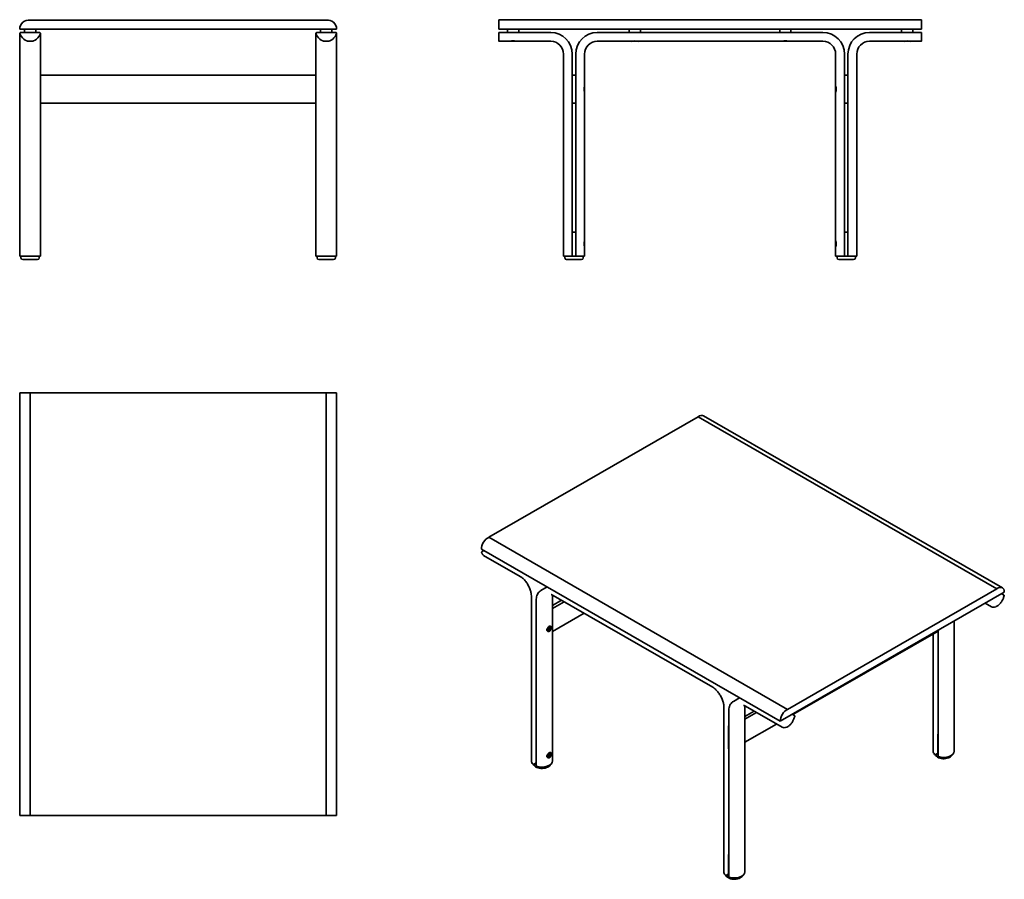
# Model space of a CAD drawing. Header units: millimetres. Extents: x 890 to 2288, y 834 to 2054.
import ezdxf

# ---------------------------------------------------------------- set-up
doc = ezdxf.new("R2010")
doc.units = ezdxf.units.MM
doc.header["$LTSCALE"] = 0.75
doc.layers.add('Visible', color=7, linetype='Continuous', lineweight=35)

msp = doc.modelspace()

# ---------------------------------------------------------------- linework, layer by layer
at = {"layer": 'Visible', "extrusion": (0, 1, 0)}
for p, q in [((1325, 2053.9), (904.6, 2053.9)), ((1570.2, 2054), (1570.2, 2040.9)), ((1570.2, 2054), (2170.2, 2054)), ((2170.2, 2054), (2170.2, 2040.9)), ((889.8, 2040.9), (1339.8, 2040.9)), ((890, 2035.2), (890, 2005.7)), ((891, 2036.2), (918.1, 2036.2)), ((896.6, 2040.9), (896.6, 2036.2)), ((912.6, 2040.9), (912.6, 2036.2)), ((919.1, 2005.7), (919.1, 2035.2)), ((1310.5, 2035.2), (1310.5, 2005.7)), ((1338.6, 2036.2), (1311.5, 2036.2)), ((1317, 2036.2), (1317, 2040.9)), ((1333, 2036.2), (1333, 2040.9)), ((1339.6, 2005.7), (1339.6, 2035.2)), ((1570.2, 2040.9), (2170.2, 2040.9)), ((1570.2, 2035), (1570.2, 2035.9)), ((1570.2, 2023.9), (1570.2, 2035)), ((1643.9, 2036.2), (1570.4, 2036.2)), ((1582.4, 2036.2), (1582.4, 2040.9)), ((1598.4, 2036.2), (1598.4, 2040.9)), ((2030.4, 2036.2), (1709.9, 2036.2)), ((1755.4, 2036.2), (1755.4, 2040.9)), ((1771.4, 2036.2), (1771.4, 2040.9)), ((1968.9, 2040.9), (1968.9, 2036.2)), ((1984.9, 2040.9), (1984.9, 2036.2)), ((2096.4, 2036.2), (2169.9, 2036.2)), ((2141.9, 2040.9), (2141.9, 2036.2)), ((2157.9, 2040.9), (2157.9, 2036.2)), ((2170.2, 2035), (2170.2, 2035.9)), ((2170.2, 2023.9), (2170.2, 2035)), ((900.3, 2024.1), (900.3, 2024.3)), ((901, 2024.1), (900.3, 2024.1)), ((900.8, 2023.7), (900.3, 2024.1)), ((900.8, 2023.7), (908.4, 2023.7)), ((908.8, 2024.1), (908.1, 2024.1)), ((908.4, 2023.7), (908.8, 2024.1)), ((908.8, 2024.1), (908.8, 2024.3)), ((1320.8, 2024.3), (1320.8, 2024.1)), ((1320.8, 2024.3), (1320.8, 2024.1)), ((1320.8, 2024.1), (1321.5, 2024.1)), ((1321.2, 2023.7), (1320.8, 2024.1)), ((1320.8, 2024.1), (1321.5, 2024.1)), ((1321.2, 2023.7), (1320.8, 2024.1)), ((1328.8, 2023.7), (1321.2, 2023.7)), ((1328.8, 2023.7), (1321.2, 2023.7)), ((1328.6, 2024.1), (1329.3, 2024.1)), ((1328.6, 2024.1), (1329.3, 2024.1)), ((1328.8, 2023.7), (1329.3, 2024.1)), ((1328.8, 2023.7), (1329.3, 2024.1)), ((1329.3, 2024.3), (1329.3, 2024.1)), ((1329.3, 2024.3), (1329.3, 2024.1)), ((1586.1, 2023.7), (1570.4, 2023.7)), ((1586.6, 2023.7), (1586.5, 2023.8)), ((1594.2, 2023.7), (1586.6, 2023.7)), ((1587.9, 2024.1), (1592.9, 2024.1)), ((1594.2, 2023.7), (1594.4, 2023.8)), ((1643.9, 2023.7), (1594.8, 2023.7)), ((1709.9, 2023.7), (1759.1, 2023.7)), ((1759.6, 2023.7), (1759.5, 2023.8)), ((1767.2, 2023.7), (1759.6, 2023.7)), ((1760.9, 2024.1), (1765.9, 2024.1)), ((1767.2, 2023.7), (1767.4, 2023.8)), ((1767.8, 2023.7), (1972.6, 2023.7)), ((1973.1, 2023.7), (1973, 2023.8)), ((1973.1, 2023.7), (1980.7, 2023.7)), ((1979.4, 2024.1), (1974.4, 2024.1)), ((1980.7, 2023.7), (1980.9, 2023.8)), ((1981.3, 2023.7), (2030.4, 2023.7)), ((2145.6, 2023.7), (2096.4, 2023.7)), ((2146.1, 2023.7), (2146, 2023.8)), ((2146.1, 2023.7), (2153.7, 2023.7)), ((2152.4, 2024.1), (2147.4, 2024.1)), ((2153.7, 2023.7), (2153.9, 2023.8)), ((2169.9, 2023.7), (2154.3, 2023.7)), ((890, 2005.7), (890, 1718.7)), ((919.1, 2005.7), (919.1, 1718.7)), ((1310.5, 1718.7), (1310.5, 2005.7)), ((1339.6, 1718.7), (1339.6, 2005.7)), ((1661.9, 1718.7), (1661.9, 2005.7)), ((1674.4, 1718.7), (1674.4, 2005.7)), ((1679.4, 2005.7), (1679.4, 1718.7)), ((1691.9, 1960), (1691.9, 2005.7)), ((2048.4, 2005.7), (2048.4, 1960)), ((2060.9, 2005.7), (2060.9, 1718.7)), ((2065.9, 1718.7), (2065.9, 2005.7)), ((2078.4, 2005.7), (2078.4, 1718.7)), ((919.1, 1975.7), (1310.5, 1975.7)), ((1674.4, 1975.7), (1679.4, 1975.7)), ((2065.9, 1975.7), (2060.9, 1975.7)), ((1691.9, 1959.6), (1691.8, 1959.7)), ((1691.9, 1951.8), (1691.9, 1959.6)), ((2048.4, 1959.6), (2048.5, 1959.7)), ((2048.4, 1951.8), (2048.4, 1959.6)), ((1691.9, 1951.7), (1691.8, 1951.6)), ((1691.9, 1740.5), (1691.9, 1951.3)), ((2048.4, 1951.7), (2048.5, 1951.6)), ((2048.4, 1951.3), (2048.4, 1740.5)), ((919.1, 1935.7), (1310.5, 1935.7)), ((1674.4, 1935.7), (1679.4, 1935.7)), ((2065.9, 1935.7), (2060.9, 1935.7)), ((1679.4, 1752.7), (1674.4, 1752.7)), ((2060.9, 1752.7), (2065.9, 1752.7)), ((1691.9, 1740.1), (1691.8, 1740.2)), ((1691.9, 1732.3), (1691.9, 1740.1)), ((2048.4, 1740.1), (2048.5, 1740.2)), ((2048.4, 1732.3), (2048.4, 1740.1)), ((1691.9, 1732.2), (1691.8, 1732.1)), ((1691.9, 1718.7), (1691.9, 1731.8)), ((2048.4, 1732.2), (2048.5, 1732.1)), ((2048.4, 1731.8), (2048.4, 1718.7)), ((890, 1718.7), (890.1, 1718.7)), ((919.1, 1718.7), (890.1, 1718.7)), ((891.6, 1716.2), (891.6, 1718.7)), ((894.1, 1713.7), (915.1, 1713.7)), ((917.6, 1716.2), (917.6, 1718.7)), ((919.1, 1718.7), (919.1, 1718.7)), ((1310.5, 1718.7), (1310.5, 1718.7)), ((1310.5, 1718.7), (1339.5, 1718.7)), ((1312, 1718.7), (1312, 1716.2)), ((1335.5, 1713.7), (1314.5, 1713.7)), ((1338, 1718.7), (1338, 1716.2)), ((1339.6, 1718.7), (1339.5, 1718.7)), ((1661.9, 1718.7), (1673.2, 1718.7)), ((1663.9, 1718.7), (1663.9, 1716.2)), ((1687.4, 1713.7), (1666.4, 1713.7)), ((1674.4, 1718.7), (1673.2, 1718.7)), ((1674.4, 1718.7), (1679.4, 1718.7)), ((1680.7, 1718.7), (1679.4, 1718.7)), ((1680.7, 1718.7), (1691.9, 1718.7)), ((1689.9, 1718.7), (1689.9, 1716.2)), ((2059.7, 1718.7), (2048.4, 1718.7)), ((2050.4, 1716.2), (2050.4, 1718.7)), ((2052.9, 1713.7), (2073.9, 1713.7)), ((2059.7, 1718.7), (2060.9, 1718.7)), ((2065.9, 1718.7), (2060.9, 1718.7)), ((2065.9, 1718.7), (2067.2, 1718.7)), ((2078.4, 1718.7), (2067.2, 1718.7)), ((2076.4, 1716.2), (2076.4, 1718.7))]:
    msp.add_line(p, q, dxfattribs=at)
at = {"layer": 'Visible'}
for p, q in [((889.8, 1524.4), (889.8, 924.4)), ((904.6, 1524.4), (889.8, 1524.4)), ((904.6, 924.4), (904.6, 1524.4)), ((904.6, 1524.4), (1325, 1524.4)), ((1325, 924.4), (1325, 1524.4)), ((1325, 1524.4), (1339.8, 1524.4)), ((1339.8, 1524.4), (1339.8, 924.4)), ((904.6, 924.4), (889.8, 924.4)), ((1325, 924.4), (904.6, 924.4)), ((1325, 924.4), (1339.8, 924.4))]:
    msp.add_line(p, q, dxfattribs=at)
at = {"layer": 'Visible', "extrusion": (-1.05792e-17, 0.817547, 0.575862)}
for p, q in [((1555.8, 1319.5), (1853.1, 1490.7)), ((2277.4, 1246.3), (1853.1, 1490.7)), ((2285.1, 1247.8), (1860.9, 1492.1)), ((1980.1, 1075.2), (1555.8, 1319.5)), ((1545.4, 1302.8), (1969.6, 1058.5)), ((1546.3, 1299.4), (1548.8, 1300.8)), ((1600.5, 1264), (1548.5, 1293.9)), ((1629.9, 1244), (1638.6, 1249.1)), ((2277.4, 1246.3), (1980.1, 1075.2)), ((1616.3, 1001.9), (1616.3, 1236.6)), ((1646.3, 1001.9), (1646.3, 1236.6)), ((1647.2, 1237.1), (1873.8, 1106.6)), ((1969.6, 1058.5), (2287.9, 1241.8)), ((2283.9, 1239.5), (2287.3, 1237.5)), ((1623.2, 995), (1623.2, 1229.6)), ((1646.3, 1222.7), (1659.2, 1230.1)), ((1646.3, 1218.6), (1662.8, 1228.1)), ((2260.8, 1226.1), (2269.7, 1221)), ((1623, 1209.3), (1623.2, 1209.4)), ((1623, 1209.3), (1623.2, 1209.1)), ((1623, 1209.3), (1623, 1176.6)), ((1646.3, 1185.9), (1691.2, 1211.8)), ((1640.3, 1188.9), (1640.9, 1189.6)), ((1640.9, 1189.6), (1641.5, 1190.4)), ((1641.6, 1190.6), (1641.6, 1191.2)), ((1643.5, 1193.6), (1643.8, 1193.4)), ((1644.7, 1191.2), (1644.7, 1191.4)), ((2216.9, 1015.7), (2216.9, 1200.9)), ((1623, 1176.6), (1623.2, 1176.4)), ((1639, 1186.3), (1639.6, 1186)), ((1641.9, 1186.4), (1641.7, 1186.2)), ((1987.6, 1067.7), (2193.8, 1186.4)), ((2186.9, 1015.7), (2186.9, 1182.5)), ((2193.8, 1008.8), (2193.8, 1187.6)), ((1903.1, 1086.6), (1911.9, 1091.7)), ((1889.6, 1079.2), (1889.6, 844.5)), ((1919.6, 1079.2), (1919.6, 844.5)), ((1972.4, 1049.8), (1920.5, 1079.7)), ((1896.5, 1072.2), (1896.5, 837.6)), ((1919.6, 1065.3), (1932.5, 1072.8)), ((1919.6, 1061.3), (1936.1, 1070.7)), ((1990, 1066.3), (1986.6, 1068.3)), ((1896.3, 1051.9), (1896.5, 1052)), ((1896.5, 1051.8), (1896.3, 1051.9)), ((1896.3, 1051.9), (1896.3, 1019.2)), ((1919.6, 1028.5), (1964.5, 1054.4)), ((2193.6, 1013), (2193.6, 1039.5)), ((1623, 999.2), (1623, 1025.7)), ((1639, 1006.9), (1639.6, 1006.6)), ((1640.3, 1009.4), (1640.9, 1010.1)), ((1640.9, 1010.1), (1641.5, 1010.9)), ((1641.6, 1011.1), (1641.6, 1011.8)), ((1641.9, 1006.9), (1641.7, 1006.8)), ((1643.5, 1014.1), (1643.8, 1013.9)), ((1644.7, 1011.7), (1644.7, 1012)), ((1896.5, 1019.1), (1896.3, 1019.2)), ((2193.6, 1013), (2190.5, 1011.2)), ((2193.8, 1012.8), (2193.6, 1013)), ((1620, 997.4), (1623, 999.2)), ((1623, 999.2), (1623.2, 999)), ((1896.3, 841.8), (1896.3, 868.3)), ((1893.3, 840), (1896.3, 841.8)), ((1896.5, 841.6), (1896.3, 841.8))]:
    msp.add_line(p, q, dxfattribs=at)
at = {"layer": 'Visible', "extrusion": (1.22465e-16, 0, -1)}
for centre, radius, start, end in [((-902.9, 2040.9), 13.1, 0, 97.5254), ((-891, 2035.2), 1, 345.5225, 90), ((-904.6, 2038.7), 15, 194.4775, 345.5225), ((-918.1, 2035.2), 1, 90, 194.4775), ((-894.1, 1716.2), 2.5, 270, 0), ((-915.1, 1716.2), 2.5, 180, 270), ((-1314.5, 1716.2), 2.5, 270, 0), ((-1335.5, 1716.2), 2.5, 180, 270)]:
    msp.add_arc(centre, radius, start, end, dxfattribs=at)
at = {"layer": 'Visible'}
for centre, radius, start, end in [((1326.7, 2040.9), 13.1, 0, 97.5254), ((1311.5, 2035.2), 1, 90, 194.4775), ((1325, 2038.7), 15, 194.4775, 345.5225), ((1338.6, 2035.2), 1, 345.5225, 90), ((1643.9, 2005.7), 30.5, 0, 90), ((1709.9, 2005.7), 30.5, 90, 180), ((2169.9, 2035.9), 0.25, 0, 90), ((1643.9, 2005.7), 18, 0, 90), ((1709.9, 2005.7), 18, 90, 180), ((2030.4, 2005.7), 18, 0, 90), ((2096.4, 2005.7), 18, 90, 180), ((1642.3, 1190.8), 0.744, 116.141, 120.4013), ((1933.7, 1079.2), 14.1, 176.1419, 180.1196), ((1642.3, 1011.4), 0.744, 116.141, 120.4013)]:
    msp.add_arc(centre, radius, start, end, dxfattribs=at)
at = {"layer": 'Visible', "extrusion": (2.22045e-16, 1.46553e-41, -1)}
for centre, radius, start, end in [((-1570.4, 2035.9), 0.25, 0, 90), ((-2030.4, 2005.7), 30.5, 90, 180), ((-2096.4, 2005.7), 30.5, 0, 90)]:
    msp.add_arc(centre, radius, start, end, dxfattribs=at)
at = {"layer": 'Visible', "extrusion": (2.22045e-16, -3.42769e-56, -1)}
for centre, radius, start, end in [((-1570.4, 2023.9), 0.25, 270, 0), ((-2169.9, 2023.9), 0.25, 180, 270), ((-2048.5, 1959.6), 0.0797, 0, 45), ((-1691.8, 1951.8), 0.0797, 180, 225), ((-2048.5, 1740.1), 0.0797, 0, 45), ((-1691.8, 1732.3), 0.0797, 180, 225), ((-1666.4, 1716.2), 2.5, 270, 0), ((-1687.4, 1716.2), 2.5, 180, 270), ((-2052.9, 1716.2), 2.5, 270, 0), ((-2073.9, 1716.2), 2.5, 180, 270)]:
    msp.add_arc(centre, radius, start, end, dxfattribs=at)
at = {"layer": 'Visible', "extrusion": (2.22045e-16, 4.13951e-42, -1)}
for centre in [(-1590.4, 2009.3), (-1976.9, 2009.3)]:
    msp.add_arc(centre, 15.1, 73.2056, 106.7944, dxfattribs=at)
at = {"layer": 'Visible', "extrusion": (2.22045e-16, -4.13951e-42, -1)}
for centre in [(-1763.4, 2009.3), (-2149.9, 2009.3)]:
    msp.add_arc(centre, 15, 73.1871, 106.8129, dxfattribs=at)
at = {"layer": 'Visible', "extrusion": (2.22045e-16, 1.07468e-53, -1)}
msp.add_arc((-1706.3, 1955.7), 15, 343.1871, 16.8129, dxfattribs=at)
at = {"layer": 'Visible', "extrusion": (2.22045e-16, -3.37663e-56, -1)}
for centre, start, end in [((-1691.8, 1959.6), 135, 180), ((-1691.8, 1740.1), 135, 180), ((-2048.5, 1732.3), 315, 0)]:
    msp.add_arc(centre, 0.0797, start, end, dxfattribs=at)
at = {"layer": 'Visible', "extrusion": (2.22045e-16, 1.43446e-53, -1)}
msp.add_arc((-2034, 1955.7), 15.1, 163.2056, 196.7944, dxfattribs=at)
at = {"layer": 'Visible', "extrusion": (2.22045e-16, -3.49935e-56, -1)}
msp.add_arc((-2048.5, 1951.8), 0.0797, 315, 0, dxfattribs=at)
at = {"layer": 'Visible', "extrusion": (2.22045e-16, 7.16902e-54, -1)}
msp.add_arc((-1706.3, 1736.2), 15, 343.1871, 16.8129, dxfattribs=at)
at = {"layer": 'Visible', "extrusion": (2.22045e-16, 1.43464e-53, -1)}
msp.add_arc((-2034, 1736.2), 15.1, 163.2056, 196.7944, dxfattribs=at)
at = {"layer": 'Visible'}
for centre, major_axis, ratio, start_param, end_param in [((1854.3, 1480.7), (6.5, 11.4), 0.578093, 0, 0.914808), ((2278.6, 1236.4), (6.5, 11.4), 0.578093, -0.787332, 0.914808), ((1641.4, 1190.5), (0.1, 0.173), 0.578093, 4.448656, 5.495853), ((2194.6, 1040.1), (0.75, 1.3), 0.578093, 1.688268, 2.354261), ((1624, 1026.3), (0.75, 1.3), 0.578093, 1.688268, 2.354261), ((1641.4, 1011), (0.1, 0.173), 0.578093, 4.448656, 5.495853), ((2189.8, 1011.6), (1, 0), 0.575862, 3.674311, 5.497787), ((2194.8, 1008.8), (-1, 0), 0.575862, 0, 1.038078), ((1619.3, 997.8), (-1, 0), 0.575862, 0.532718, 2.356194), ((1624.2, 995), (1, 0), 0.575862, 3.141593, 4.179671), ((1904.6, 844.5), (-15, 0), 0.575862, 0, 0.532718), ((1904.6, 844.5), (13, 0), 0.575862, 3.733478, 4.038708), ((1904.6, 844.5), (15, 0), 0.575862, 4.179671, 6.283185)]:
    msp.add_ellipse(centre, major_axis=major_axis, ratio=ratio, start_param=start_param, end_param=end_param, dxfattribs=at)
at = {"layer": 'Visible', "extrusion": (-8.82371e-17, 3.52905e-16, -1)}
msp.add_ellipse((1554.6, 1308.1), major_axis=(6.5, 11.4), ratio=0.578093, start_param=3.928925, end_param=5.631064, dxfattribs=at)
at = {"layer": 'Visible'}
for centre in [(1641.9, 1189.6), (1641.9, 1010.1)]:
    msp.add_ellipse(centre, major_axis=(1.15, 2), ratio=0.578093, dxfattribs=at)
at = {"layer": 'Visible', "extrusion": (-7.47408e-17, 2.85051e-16, -1)}
for centre in [(1640.2, 1190.6), (1640.2, 1011.1)]:
    msp.add_ellipse(centre, major_axis=(1, 1.73), ratio=0.578093, start_param=1.834529, end_param=2.2345, dxfattribs=at)
at = {"layer": 'Visible', "extrusion": (-1.54197e-16, 2.02692e-16, -1)}
msp.add_ellipse((1640.2, 1190.6), major_axis=(1, 1.73), ratio=0.578093, start_param=0.907093, end_param=1.834529, dxfattribs=at)
at = {"layer": 'Visible', "extrusion": (-8.42479e-17, 1.46948e-16, -1)}
msp.add_ellipse((1978.9, 1063.8), major_axis=(6.5, 11.4), ratio=0.578093, start_param=3.928925, end_param=5.631064, dxfattribs=at)
at = {"layer": 'Visible', "extrusion": (-1.584e-16, 2.59451e-16, -1)}
msp.add_ellipse((1640.2, 1011.1), major_axis=(1, 1.73), ratio=0.578093, start_param=0.907093, end_param=1.834529, dxfattribs=at)
at = {"layer": 'Visible', "extrusion": (-2.32243e-16, 3.52958e-16, -1)}
msp.add_ellipse((2201.9, 1015.7), major_axis=(-15, 0), ratio=0.575862, start_param=-0.532718, end_param=0, dxfattribs=at)
at = {"layer": 'Visible', "extrusion": (-1.76123e-16, 1.22491e-16, -1)}
msp.add_ellipse((2201.9, 1015.7), major_axis=(-13, 0), ratio=0.575862, start_param=-0.897115, end_param=-0.591885, dxfattribs=at)
at = {"layer": 'Visible', "extrusion": (-1.9309e-16, 1.78002e-16, -1)}
msp.add_ellipse((2201.9, 1015.7), major_axis=(-15, 0), ratio=0.575862, start_param=3.141593, end_param=5.245107, dxfattribs=at)
at = {"layer": 'Visible', "extrusion": (-2.03801e-16, 2.89025e-16, -1)}
msp.add_ellipse((1631.3, 1001.9), major_axis=(-15, 0), ratio=0.575862, start_param=-0.532718, end_param=0, dxfattribs=at)
at = {"layer": 'Visible', "extrusion": (-1.28516e-16, 2.33514e-16, -1)}
msp.add_ellipse((1631.3, 1001.9), major_axis=(-13, 0), ratio=0.575862, start_param=-0.897115, end_param=-0.591885, dxfattribs=at)
at = {"layer": 'Visible', "extrusion": (-1.62659e-16, 4.63981e-16, -1)}
msp.add_ellipse((1631.3, 1001.9), major_axis=(-15, 0), ratio=0.575862, start_param=3.141593, end_param=5.245107, dxfattribs=at)
at = {"layer": 'Visible', "extrusion": (-1.86385e-16, 2.75071e-16, -1)}
msp.add_ellipse((1897.3, 869), major_axis=(0.75, 1.3), ratio=0.578093, start_param=3.928925, end_param=4.594917, dxfattribs=at)
at = {"layer": 'Visible', "extrusion": (-1.358e-16, 2.97447e-16, -1)}
msp.add_ellipse((1892.6, 840.4), major_axis=(-1, 0), ratio=0.575862, start_param=3.926991, end_param=5.750467, dxfattribs=at)
at = {"layer": 'Visible', "extrusion": (-1.53294e-16, 3.52958e-16, -1)}
msp.add_ellipse((1897.5, 837.6), major_axis=(-1, 0), ratio=0.575862, start_param=-1.038078, end_param=0, dxfattribs=at)
at = {"layer": 'Visible'}
for points, knots in [([(1546.3, 1299.4), (1546.2, 1299.3), (1546.1, 1299.2), (1546, 1299.1), (1545.9, 1299), (1545.8, 1298.8), (1545.8, 1298.7), (1545.7, 1298.5), (1545.7, 1298.4), (1545.6, 1298.2), (1545.6, 1298.1), (1545.7, 1298), (1545.7, 1298), (1545.7, 1298)], [1.570796, 1.570796, 1.570796, 1.570796, 1.929176, 1.929176, 2.291097, 2.291097, 2.648504, 2.648504, 3.008161, 3.008161, 3.37155, 3.37155, 3.394273, 3.394273, 3.394273, 3.394273]), ([(1548.5, 1293.9), (1548.3, 1294.1), (1548, 1294.2), (1547.5, 1294.7), (1547.3, 1294.9), (1546.9, 1295.4), (1546.7, 1295.7), (1546.3, 1296.3), (1546.2, 1296.6), (1545.9, 1297.3), (1545.8, 1297.6), (1545.7, 1298)], [2.3542608, 2.3542608, 2.3542608, 2.3542608, 2.4611911, 2.4611911, 2.5681214, 2.5681214, 2.6750518, 2.6750518, 2.7819821, 2.7819821, 2.8889124, 2.8889124, 2.8889124, 2.8889124]), ([(1616.3, 1236.6), (1616.3, 1237.6), (1616.2, 1238.8), (1615.7, 1241.6), (1615.3, 1243.2), (1614.2, 1246.6), (1613.4, 1248.5), (1611.5, 1252.1), (1610.5, 1253.9), (1608.1, 1257.2), (1606.8, 1258.7), (1604.3, 1261.2), (1603.1, 1262.2), (1601.5, 1263.4), (1601, 1263.7), (1600.5, 1264)], [4.712389, 4.712389, 4.712389, 4.712389, 4.929962, 4.929962, 5.163978, 5.163978, 5.412381, 5.412381, 5.668151, 5.668151, 5.922293, 5.922293, 6.165654, 6.165654, 6.283185, 6.283185, 6.283185, 6.283185]), ([(1623.2, 1229.6), (1623.2, 1230.9), (1623.3, 1232.2), (1623.7, 1234.6), (1623.9, 1235.7), (1624.6, 1237.9), (1625.1, 1238.9), (1626.2, 1240.7), (1626.8, 1241.5), (1628.2, 1242.9), (1629, 1243.5), (1629.9, 1244)], [4.712389, 4.712389, 4.712389, 4.712389, 4.8698554, 4.8698554, 5.0273217, 5.0273217, 5.1847881, 5.1847881, 5.3422545, 5.3422545, 5.4997209, 5.4997209, 5.4997209, 5.4997209]), ([(1644.2, 1238.3), (1644.2, 1238.3), (1644.4, 1238.3), (1645.1, 1238.1), (1645.7, 1237.9), (1646.7, 1237.4), (1646.9, 1237.2), (1647.2, 1237.1)], [5.8445004, 5.8445004, 5.8445004, 5.8445004, 6.0103442, 6.0103442, 6.2231679, 6.2231679, 6.2831853, 6.2831853, 6.2831853, 6.2831853]), ([(2269.7, 1221), (2270.5, 1220.5), (2271.4, 1220.3), (2273.5, 1220.2), (2274.6, 1220.5), (2276.8, 1221.3), (2278, 1222), (2280.2, 1223.7), (2281.3, 1224.8), (2283.3, 1227.2), (2284.2, 1228.5), (2285.8, 1231.3), (2286.4, 1232.8), (2287.2, 1235.1), (2287.4, 1235.9), (2287.6, 1236.7)], [0.787332, 0.787332, 0.787332, 0.787332, 1.097133, 1.097133, 1.41384, 1.41384, 1.73616, 1.73616, 2.05889, 2.05889, 2.381148, 2.381148, 2.703226, 2.703226, 2.888912, 2.888912, 2.888912, 2.888912]), ([(2287.3, 1237.5), (2287.3, 1237.5), (2287.4, 1237.4), (2287.5, 1237.3), (2287.5, 1237.3), (2287.5, 1237.2), (2287.6, 1237.1), (2287.6, 1237), (2287.6, 1237), (2287.6, 1236.9), (2287.6, 1236.8), (2287.6, 1236.7)], [2.354261, 2.354261, 2.354261, 2.354261, 2.562263, 2.562263, 2.770266, 2.770266, 2.978268, 2.978268, 3.18627, 3.18627, 3.394273, 3.394273, 3.394273, 3.394273]), ([(1641.9, 1186), (1641.5, 1185.8), (1641.1, 1185.7), (1640.3, 1185.6), (1639.9, 1185.7), (1639.2, 1186.1), (1638.9, 1186.4), (1638.5, 1187.2), (1638.4, 1187.6), (1638.4, 1188.1), (1638.4, 1188.5), (1638.5, 1189), (1638.9, 1190), (1639.2, 1190.5), (1639.9, 1191.4), (1640.3, 1191.8), (1641.1, 1192.6), (1641.5, 1192.9), (1641.9, 1193.1)], [1.978627, 1.978627, 1.978627, 1.978627, 2.143492, 2.143492, 2.308356, 2.308356, 2.473263, 2.473263, 2.63817, 2.63817, 2.63817, 2.803077, 2.803077, 2.967984, 2.967984, 3.132848, 3.132848, 3.297712, 3.297712, 3.297712, 3.297712]), ([(1641.9, 1193.1), (1642.3, 1193.4), (1642.7, 1193.5), (1643.4, 1193.6), (1643.7, 1193.6), (1644.1, 1193.3), (1644.3, 1193.1), (1644.4, 1192.8)], [0.6595425, 0.6595425, 0.6595425, 0.6595425, 0.8244068, 0.8244068, 0.9892711, 0.9892711, 1.1490536, 1.1490536, 1.1490536, 1.1490536]), ([(1641.9, 1186.4), (1642.2, 1186.5), (1642.5, 1186.7), (1643.1, 1187.3), (1643.3, 1187.6), (1643.8, 1188.3), (1644, 1188.6), (1644.3, 1189.4), (1644.5, 1189.7), (1644.7, 1190.5), (1644.7, 1190.9), (1644.7, 1191.2)], [4.716256, 4.716256, 4.716256, 4.716256, 5.029642, 5.029642, 5.343028, 5.343028, 5.656414, 5.656414, 5.9698, 5.9698, 6.283185, 6.283185, 6.283185, 6.283185]), ([(1643.2, 1191.4), (1643.2, 1191.4), (1643.2, 1191.4), (1643.3, 1191.4), (1643.3, 1191.3), (1643.3, 1191.3), (1643.3, 1191.3), (1643.3, 1191.3), (1643.3, 1191.3), (1643.3, 1191.3), (1643.3, 1191.3), (1643.3, 1191.3), (1643.3, 1191.3), (1643.3, 1191.3)], [-0.11843313, -0.11843313, -0.11843313, -0.11843313, -0.1166067, -0.1166067, -0.11222068, -0.11222068, -0.10783465, -0.10783465, -0.10344863, -0.10344863, -0.09906261, -0.09906261, -0.09723618, -0.09723618, -0.09723618, -0.09723618]), ([(1643.3, 1189.6), (1643.3, 1189.6), (1643.3, 1189.5), (1643.3, 1189.5), (1643.3, 1189.5), (1643.3, 1189.5), (1643.3, 1189.5), (1643.3, 1189.4), (1643.3, 1189.4), (1643.3, 1189.4), (1643.3, 1189.4), (1643.2, 1189.4), (1643.2, 1189.4), (1643.2, 1189.4)], [-0.11843313, -0.11843313, -0.11843313, -0.11843313, -0.1166067, -0.1166067, -0.11222068, -0.11222068, -0.10783465, -0.10783465, -0.10344863, -0.10344863, -0.09906261, -0.09906261, -0.09723618, -0.09723618, -0.09723618, -0.09723618]), ([(1644.7, 1191.4), (1644.7, 1191.6), (1644.7, 1191.8), (1644.6, 1192.1), (1644.6, 1192.3), (1644.5, 1192.6), (1644.4, 1192.7), (1644.3, 1192.9), (1644.2, 1193.1), (1644, 1193.2), (1643.9, 1193.3), (1643.8, 1193.4)], [6.2831853, 6.2831853, 6.2831853, 6.2831853, 6.4406517, 6.4406517, 6.5981181, 6.5981181, 6.7555844, 6.7555844, 6.9130508, 6.9130508, 7.0705172, 7.0705172, 7.0705172, 7.0705172]), ([(1639.6, 1186), (1639.7, 1186), (1639.8, 1185.9), (1640.1, 1185.8), (1640.2, 1185.8), (1640.5, 1185.8), (1640.6, 1185.8), (1640.9, 1185.9), (1641.1, 1185.9), (1641.4, 1186.1), (1641.6, 1186.2), (1641.7, 1186.2)], [3.9289245, 3.9289245, 3.9289245, 3.9289245, 4.0863909, 4.0863909, 4.2438573, 4.2438573, 4.4013236, 4.4013236, 4.55879, 4.55879, 4.7162564, 4.7162564, 4.7162564, 4.7162564]), ([(1640.5, 1187.8), (1640.5, 1187.8), (1640.5, 1187.8), (1640.5, 1187.8), (1640.5, 1187.8), (1640.5, 1187.8), (1640.5, 1187.8), (1640.5, 1187.9), (1640.5, 1187.9), (1640.5, 1187.9), (1640.5, 1187.9), (1640.5, 1187.9), (1640.5, 1187.9), (1640.5, 1187.9)], [-0.11843313, -0.11843313, -0.11843313, -0.11843313, -0.1166067, -0.1166067, -0.11222068, -0.11222068, -0.10783465, -0.10783465, -0.10344863, -0.10344863, -0.09906261, -0.09906261, -0.09723618, -0.09723618, -0.09723618, -0.09723618]), ([(1642, 1187.8), (1642, 1187.8), (1642, 1187.8), (1641.9, 1187.8), (1641.9, 1187.8), (1641.9, 1187.7), (1641.9, 1187.7), (1641.9, 1187.7), (1641.9, 1187.7), (1641.9, 1187.7), (1641.8, 1187.7), (1641.8, 1187.7), (1641.8, 1187.7), (1641.8, 1187.7)], [-0.11843313, -0.11843313, -0.11843313, -0.11843313, -0.1166067, -0.1166067, -0.11222068, -0.11222068, -0.10783465, -0.10783465, -0.10344863, -0.10344863, -0.09906261, -0.09906261, -0.09723618, -0.09723618, -0.09723618, -0.09723618]), ([(1643.8, 1188.3), (1643.6, 1187.9), (1643.4, 1187.4), (1642.7, 1186.6), (1642.3, 1186.2), (1641.9, 1186)], [1.6601555, 1.6601555, 1.6601555, 1.6601555, 1.8137631, 1.8137631, 1.9786274, 1.9786274, 1.9786274, 1.9786274]), ([(1873.8, 1106.6), (1874.7, 1106.1), (1875.7, 1105.4), (1877.9, 1103.6), (1879, 1102.4), (1881.4, 1099.7), (1882.6, 1098.2), (1884.8, 1094.7), (1885.8, 1092.9), (1887.5, 1089.2), (1888.2, 1087.4), (1889.1, 1083.9), (1889.4, 1082.4), (1889.6, 1080.3), (1889.6, 1079.7), (1889.6, 1079.2)], [0, 0, 0, 0, 0.217305, 0.217305, 0.451017, 0.451017, 0.699209, 0.699209, 0.954922, 0.954922, 1.209179, 1.209179, 1.452811, 1.452811, 1.570796, 1.570796, 1.570796, 1.570796]), ([(1903.1, 1086.6), (1902.3, 1086.2), (1901.5, 1085.5), (1900.1, 1084.1), (1899.5, 1083.3), (1898.4, 1081.5), (1897.9, 1080.5), (1897.2, 1078.4), (1897, 1077.2), (1896.6, 1074.8), (1896.5, 1073.5), (1896.5, 1072.2)], [0.7834645, 0.7834645, 0.7834645, 0.7834645, 0.9409308, 0.9409308, 1.0983972, 1.0983972, 1.2558636, 1.2558636, 1.41333, 1.41333, 1.5707963, 1.5707963, 1.5707963, 1.5707963]), ([(1920.5, 1079.7), (1919.6, 1080.2), (1918.9, 1080.5), (1917.8, 1080.9), (1917.6, 1080.9), (1917.5, 1080.9), (1917.5, 1080.9), (1917.5, 1080.9)], [6.2831853, 6.2831853, 6.2831853, 6.2831853, 6.5004901, 6.5004901, 6.7105157, 6.7105157, 6.7218702, 6.7218702, 6.7218702, 6.7218702]), ([(1972.4, 1049.8), (1973.2, 1049.3), (1974.2, 1049.1), (1976.2, 1049.1), (1977.3, 1049.3), (1979.5, 1050.2), (1980.7, 1050.8), (1982.9, 1052.5), (1984, 1053.6), (1986, 1056), (1986.9, 1057.3), (1988.5, 1060.1), (1989.1, 1061.6), (1989.9, 1063.9), (1990.1, 1064.7), (1990.3, 1065.5)], [3.928925, 3.928925, 3.928925, 3.928925, 4.238726, 4.238726, 4.555433, 4.555433, 4.877753, 4.877753, 5.200483, 5.200483, 5.52274, 5.52274, 5.844819, 5.844819, 6.030505, 6.030505, 6.030505, 6.030505]), ([(1990, 1066.3), (1990.1, 1066.3), (1990.1, 1066.2), (1990.2, 1066.2), (1990.2, 1066.1), (1990.3, 1066), (1990.3, 1065.9), (1990.3, 1065.8), (1990.3, 1065.8), (1990.3, 1065.7), (1990.3, 1065.6), (1990.3, 1065.5)], [5.495853, 5.495853, 5.495853, 5.495853, 5.703856, 5.703856, 5.911858, 5.911858, 6.119861, 6.119861, 6.327863, 6.327863, 6.535866, 6.535866, 6.535866, 6.535866]), ([(1641.9, 1006.6), (1641.5, 1006.3), (1641.1, 1006.2), (1640.3, 1006.2), (1639.9, 1006.3), (1639.2, 1006.7), (1638.9, 1007), (1638.5, 1007.7), (1638.4, 1008.2), (1638.4, 1008.6), (1638.4, 1009.1), (1638.5, 1009.6), (1638.9, 1010.6), (1639.2, 1011.1), (1639.9, 1012), (1640.3, 1012.4), (1641.1, 1013.1), (1641.5, 1013.5), (1641.9, 1013.7)], [1.978627, 1.978627, 1.978627, 1.978627, 2.143492, 2.143492, 2.308356, 2.308356, 2.473263, 2.473263, 2.63817, 2.63817, 2.63817, 2.803077, 2.803077, 2.967984, 2.967984, 3.132848, 3.132848, 3.297712, 3.297712, 3.297712, 3.297712]), ([(1639.6, 1006.6), (1639.7, 1006.5), (1639.8, 1006.5), (1640.1, 1006.4), (1640.2, 1006.4), (1640.5, 1006.4), (1640.6, 1006.4), (1640.9, 1006.5), (1641.1, 1006.5), (1641.4, 1006.6), (1641.6, 1006.7), (1641.7, 1006.8)], [3.9289245, 3.9289245, 3.9289245, 3.9289245, 4.0863909, 4.0863909, 4.2438573, 4.2438573, 4.4013236, 4.4013236, 4.55879, 4.55879, 4.7162564, 4.7162564, 4.7162564, 4.7162564]), ([(1640.5, 1008.4), (1640.5, 1008.4), (1640.5, 1008.4), (1640.5, 1008.4), (1640.5, 1008.4), (1640.5, 1008.4), (1640.5, 1008.4), (1640.5, 1008.4), (1640.5, 1008.4), (1640.5, 1008.4), (1640.5, 1008.4), (1640.5, 1008.5), (1640.5, 1008.5), (1640.5, 1008.5)], [-0.11843313, -0.11843313, -0.11843313, -0.11843313, -0.1166067, -0.1166067, -0.11222068, -0.11222068, -0.10783465, -0.10783465, -0.10344863, -0.10344863, -0.09906261, -0.09906261, -0.09723618, -0.09723618, -0.09723618, -0.09723618]), ([(1642, 1008.3), (1642, 1008.3), (1642, 1008.3), (1641.9, 1008.3), (1641.9, 1008.3), (1641.9, 1008.3), (1641.9, 1008.3), (1641.9, 1008.3), (1641.9, 1008.3), (1641.9, 1008.3), (1641.8, 1008.3), (1641.8, 1008.3), (1641.8, 1008.3), (1641.8, 1008.3)], [-0.11843313, -0.11843313, -0.11843313, -0.11843313, -0.1166067, -0.1166067, -0.11222068, -0.11222068, -0.10783465, -0.10783465, -0.10344863, -0.10344863, -0.09906261, -0.09906261, -0.09723618, -0.09723618, -0.09723618, -0.09723618]), ([(1641.9, 1013.7), (1642.3, 1013.9), (1642.7, 1014.1), (1643.4, 1014.2), (1643.7, 1014.1), (1644.1, 1013.9), (1644.3, 1013.7), (1644.4, 1013.4)], [0.6595425, 0.6595425, 0.6595425, 0.6595425, 0.8244068, 0.8244068, 0.9892711, 0.9892711, 1.1490536, 1.1490536, 1.1490536, 1.1490536]), ([(1641.9, 1006.9), (1642.2, 1007.1), (1642.5, 1007.3), (1643.1, 1007.8), (1643.3, 1008.1), (1643.8, 1008.8), (1644, 1009.2), (1644.3, 1009.9), (1644.5, 1010.3), (1644.7, 1011), (1644.7, 1011.4), (1644.7, 1011.7)], [4.716256, 4.716256, 4.716256, 4.716256, 5.029642, 5.029642, 5.343028, 5.343028, 5.656414, 5.656414, 5.9698, 5.9698, 6.283185, 6.283185, 6.283185, 6.283185]), ([(1643.8, 1008.9), (1643.6, 1008.4), (1643.4, 1007.9), (1642.7, 1007.1), (1642.3, 1006.8), (1641.9, 1006.6)], [1.6601555, 1.6601555, 1.6601555, 1.6601555, 1.8137631, 1.8137631, 1.9786274, 1.9786274, 1.9786274, 1.9786274]), ([(1643.2, 1011.9), (1643.2, 1011.9), (1643.2, 1011.9), (1643.3, 1011.9), (1643.3, 1011.9), (1643.3, 1011.9), (1643.3, 1011.9), (1643.3, 1011.9), (1643.3, 1011.9), (1643.3, 1011.8), (1643.3, 1011.8), (1643.3, 1011.8), (1643.3, 1011.8), (1643.3, 1011.8)], [-0.11843313, -0.11843313, -0.11843313, -0.11843313, -0.1166067, -0.1166067, -0.11222068, -0.11222068, -0.10783465, -0.10783465, -0.10344863, -0.10344863, -0.09906261, -0.09906261, -0.09723618, -0.09723618, -0.09723618, -0.09723618]), ([(1643.3, 1010.1), (1643.3, 1010.1), (1643.3, 1010.1), (1643.3, 1010.1), (1643.3, 1010.1), (1643.3, 1010), (1643.3, 1010), (1643.3, 1010), (1643.3, 1010), (1643.3, 1010), (1643.3, 1009.9), (1643.2, 1009.9), (1643.2, 1009.9), (1643.2, 1009.9)], [-0.11843313, -0.11843313, -0.11843313, -0.11843313, -0.1166067, -0.1166067, -0.11222068, -0.11222068, -0.10783465, -0.10783465, -0.10344863, -0.10344863, -0.09906261, -0.09906261, -0.09723618, -0.09723618, -0.09723618, -0.09723618]), ([(1644.7, 1012), (1644.7, 1012.1), (1644.7, 1012.3), (1644.6, 1012.7), (1644.6, 1012.8), (1644.5, 1013.1), (1644.4, 1013.2), (1644.3, 1013.5), (1644.2, 1013.6), (1644, 1013.8), (1643.9, 1013.9), (1643.8, 1013.9)], [6.2831853, 6.2831853, 6.2831853, 6.2831853, 6.4406517, 6.4406517, 6.5981181, 6.5981181, 6.7555844, 6.7555844, 6.9130508, 6.9130508, 7.0705172, 7.0705172, 7.0705172, 7.0705172]), ([(2214.1, 1010.7), (2213.8, 1010.1), (2213.4, 1009.6), (2212.2, 1008.3), (2211.2, 1007.6), (2209.1, 1006.5), (2207.9, 1006), (2205.2, 1005.4), (2203.8, 1005.2), (2201.1, 1005.1), (2199.7, 1005.2), (2197, 1005.7), (2195.7, 1006.1), (2193.3, 1007.1), (2192.3, 1007.8), (2190.6, 1009.3), (2189.9, 1010.1), (2189.5, 1011.1)], [4.224007, 4.224007, 4.224007, 4.224007, 4.429416, 4.429416, 4.749099, 4.749099, 5.101395, 5.101395, 5.452201, 5.452201, 5.799639, 5.799639, 6.149115, 6.149115, 6.502599, 6.502599, 6.810281, 6.810281, 6.810281, 6.810281]), ([(1643.6, 996.9), (1643.2, 996.3), (1642.8, 995.7), (1641.6, 994.4), (1640.7, 993.8), (1638.5, 992.6), (1637.3, 992.2), (1634.6, 991.6), (1633.3, 991.4), (1630.5, 991.3), (1629.1, 991.4), (1626.4, 991.9), (1625.1, 992.3), (1622.8, 993.3), (1621.7, 994), (1620, 995.5), (1619.3, 996.3), (1618.9, 997.3)], [1.082414, 1.082414, 1.082414, 1.082414, 1.287823, 1.287823, 1.607506, 1.607506, 1.959802, 1.959802, 2.310608, 2.310608, 2.658047, 2.658047, 3.007522, 3.007522, 3.361006, 3.361006, 3.668688, 3.668688, 3.668688, 3.668688]), ([(1916.9, 839.6), (1916.5, 838.9), (1916.1, 838.4), (1914.9, 837.1), (1914, 836.4), (1911.8, 835.3), (1910.6, 834.8), (1907.9, 834.2), (1906.6, 834), (1903.8, 833.9), (1902.4, 834), (1899.7, 834.5), (1898.4, 834.9), (1896.1, 835.9), (1895, 836.6), (1893.3, 838.1), (1892.6, 839), (1892.2, 839.9)], [1.082414, 1.082414, 1.082414, 1.082414, 1.287823, 1.287823, 1.607506, 1.607506, 1.959802, 1.959802, 2.310608, 2.310608, 2.658047, 2.658047, 3.007522, 3.007522, 3.361006, 3.361006, 3.668688, 3.668688, 3.668688, 3.668688])]:
    msp.add_open_spline(points, degree=3, knots=knots, dxfattribs=at)
msp.add_open_spline([(1646.3, 1236.6), (1646.3, 1236.9), (1646.3, 1237.2), (1646.4, 1237.5)], degree=3, dxfattribs=at)
for points, weights in [([(1640.3, 1188.8), (1640.3, 1188.4), (1640.5, 1187.9)], [1.32558420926, 1.31552198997, 1.24812974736]), ([(1642, 1191.5), (1642.3, 1191.6), (1643.2, 1191.4)], [1.24812974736, 1.40657079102, 1.24812974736]), ([(1643.2, 1189.4), (1642.3, 1188.8), (1642, 1187.8)], [1.24812974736, 1.40657079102, 1.24812974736]), ([(1643.3, 1189.6), (1643, 1190.6), (1643.3, 1191.3)], [1.24812974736, 1.40657079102, 1.24812974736]), ([(1641.8, 1187.7), (1640.8, 1188), (1640.5, 1187.8)], [1.24812974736, 1.40657079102, 1.24812974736]), ([(1640.3, 1009.3), (1640.3, 1009), (1640.5, 1008.5)], [1.32558420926, 1.31552198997, 1.24812974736]), ([(1641.8, 1008.3), (1640.8, 1008.5), (1640.5, 1008.4)], [1.24812974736, 1.40657079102, 1.24812974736]), ([(1642, 1012), (1642.3, 1012.2), (1643.2, 1011.9)], [1.24812974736, 1.40657079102, 1.24812974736]), ([(1643.2, 1009.9), (1642.3, 1009.3), (1642, 1008.3)], [1.24812974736, 1.40657079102, 1.24812974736]), ([(1643.3, 1010.1), (1643, 1011.2), (1643.3, 1011.8)], [1.24812974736, 1.40657079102, 1.24812974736])]:
    msp.add_rational_spline(points, weights, degree=2, dxfattribs=at)

doc.saveas('drawing.dxf')
